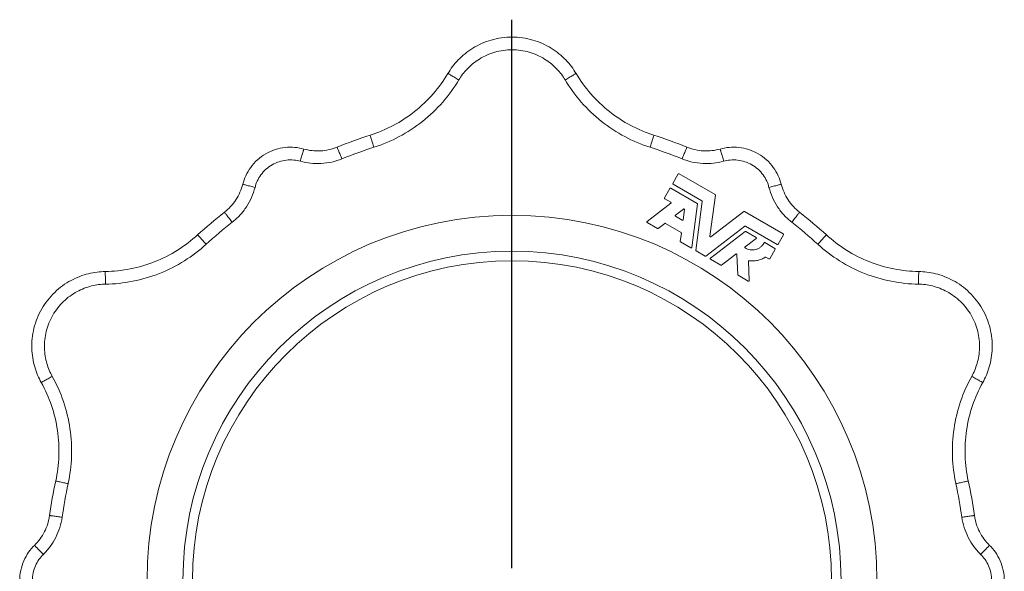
# Model space of a CAD drawing. Header units: millimetres. Extents: x 43 to 812, y -120 to 803.
# Tile 10 of 10: x 410 to 806, y 581 to 803. Entities that reach past the tile are written whole.
import ezdxf

# ---------------------------------------------------------------- set-up
doc = ezdxf.new("R2010")
doc.units = ezdxf.units.MM
doc.layers.add('FORMAT', color=7, linetype='Continuous')

# ---------------------------------------------------------------- blocks, each defined once
blk = doc.blocks.new('SW_CENTERMARKSYMBOL_0')
at = {"layer": 'FORMAT', "color": 0}
blk.add_line((0, 5), (0, 225.34), dxfattribs=at)

msp = doc.modelspace()

# ---------------------------------------------------------------- linework, layer by layer
at = {"color": 7, "linetype": 'Continuous', "lineweight": 15}
for p, q in [((672.81, 737.11), (675.01, 740.92)), ((675.34, 741), (689.8, 732.66)), ((684.53, 730.06), (672.9, 736.77)), ((669.46, 731.31), (671.66, 735.12)), ((671.99, 735.21), (682.58, 729.1)), ((662.44, 721.76), (672.06, 729.14)), ((672.04, 729.55), (669.55, 730.98)), ((682.7, 728.86), (680.4, 711.39)), ((682.07, 710.21), (684.65, 729.81)), ((689.92, 732.41), (687.74, 715.88)), ((673.84, 724.35), (677.09, 726.84)), ((677.48, 726.61), (676.94, 722.55)), ((688.13, 715.65), (701.36, 725.81)), ((701.63, 725.82), (717.23, 716.82)), ((666.59, 718.97), (662.47, 721.35)), ((669.54, 721.05), (666.86, 718.99)), ((676.12, 717.42), (669.81, 721.06)), ((676.58, 722.37), (673.87, 723.94)), ((675.8, 713.83), (676.24, 717.18)), ((701.75, 719.94), (686.06, 707.91)), ((687.91, 707.05), (701.89, 717.78)), ((714.79, 712.59), (702.02, 719.96)), ((702.16, 717.8), (706.28, 715.42)), ((680.04, 711.21), (675.92, 713.59)), ((706.31, 715.01), (701.89, 711.62)), ((709.86, 713.35), (713.89, 711.02)), ((717.32, 716.48), (715.12, 712.67)), ((685.79, 707.89), (682.19, 709.97)), ((713.98, 710.69), (711.78, 706.88)), ((692.06, 704.27), (687.94, 706.65)), ((698.16, 708.76), (692.33, 704.29)), ((698.91, 700.44), (698.55, 708.58)), ((703.18, 705.82), (703.52, 698.09)), ((711.45, 706.79), (710.23, 707.49)), ((703.15, 697.86), (699.03, 700.24))]:
    msp.add_line(p, q, dxfattribs=at)
for radius in [146.77, 132.34, 128.5]:
    msp.add_circle((608.13, 577.55), radius, dxfattribs=at)
for points, knots in [([(633.89, 781.29), (632.79, 783.13), (631.42, 784.97), (628.92, 787.57), (628.01, 788.4), (626.06, 789.99), (625, 790.74), (622.77, 792.12), (621.59, 792.75), (619.11, 793.85), (617.81, 794.33), (615.14, 795.1), (613.76, 795.4), (610.97, 795.79), (609.55, 795.89), (606.72, 795.89), (605.3, 795.79), (602.5, 795.4), (601.13, 795.1), (598.46, 794.33), (597.16, 793.85), (594.68, 792.75), (593.5, 792.12), (591.26, 790.74), (590.21, 789.99), (588.26, 788.4), (587.35, 787.57), (584.85, 784.97), (583.48, 783.13), (582.38, 781.29)], [0, 0, 0, 0, 0.125, 0.125, 0.1875, 0.1875, 0.25, 0.25, 0.3125, 0.3125, 0.375, 0.375, 0.4375, 0.4375, 0.5, 0.5, 0.5625, 0.5625, 0.625, 0.625, 0.6875, 0.6875, 0.75, 0.75, 0.8125, 0.8125, 0.875, 0.875, 1, 1, 1, 1]), ([(582.38, 781.29), (580.67, 778.43), (578.67, 775.68), (574.18, 770.54), (571.68, 768.16), (566.29, 763.88), (563.39, 762), (557.37, 758.8), (554.23, 757.48), (551.06, 756.47)], [0, 0, 0, 0, 0.25, 0.25, 0.5, 0.5, 0.75, 0.75, 1, 1, 1, 1]), ([(633.89, 781.29), (635.6, 778.43), (637.59, 775.68), (642.09, 770.54), (644.59, 768.16), (649.98, 763.88), (652.87, 762), (658.9, 758.8), (662.04, 757.48), (665.21, 756.47)], [0, 0, 0, 0, 0.25, 0.25, 0.5, 0.5, 0.75, 0.75, 1, 1, 1, 1]), ([(551.06, 756.47), (551.06, 756.48), (551.09, 756.38), (551.2, 756.03), (551.25, 755.88), (551.36, 755.52), (551.43, 755.3), (551.58, 754.83), (551.67, 754.57), (551.84, 754.01), (551.94, 753.72), (552.23, 752.82), (552.42, 752.2), (552.61, 751.62)], [0, 0, 0, 0, 0.25, 0.25, 0.375, 0.375, 0.5, 0.5, 0.625, 0.625, 0.75, 0.75, 1, 1, 1, 1]), ([(665.21, 756.47), (665.21, 756.48), (665.18, 756.38), (665.07, 756.03), (665.02, 755.88), (664.9, 755.52), (664.84, 755.3), (664.69, 754.83), (664.6, 754.57), (664.42, 754.01), (664.33, 753.72), (664.04, 752.82), (663.85, 752.2), (663.66, 751.62)], [0, 0, 0, 0, 0.25, 0.25, 0.375, 0.375, 0.5, 0.5, 0.625, 0.625, 0.75, 0.75, 1, 1, 1, 1]), ([(499.85, 736.77), (500.14, 737.92), (500.55, 739.08), (501.62, 741.37), (502.28, 742.49), (503.85, 744.64), (504.77, 745.66), (506.81, 747.49), (507.94, 748.32), (510.34, 749.7), (511.62, 750.27), (514.23, 751.12), (515.57, 751.4), (518.21, 751.69), (519.52, 751.7), (522.04, 751.48), (523.25, 751.26), (524.39, 750.94)], [0, 0, 0, 0, 0.125, 0.125, 0.25, 0.25, 0.375, 0.375, 0.5, 0.5, 0.625, 0.625, 0.75, 0.75, 0.875, 0.875, 1, 1, 1, 1]), ([(537.81, 751.69), (536.77, 751.27), (535.68, 750.93), (533.45, 750.43), (532.31, 750.27), (530.01, 750.14), (528.86, 750.17), (526.58, 750.42), (525.46, 750.64), (524.39, 750.94)], [0, 0, 0, 0, 0.25, 0.25, 0.5, 0.5, 0.75, 0.75, 1, 1, 1, 1]), ([(537.81, 751.69), (537.81, 751.7), (537.85, 751.6), (537.99, 751.26), (538.04, 751.11), (538.19, 750.76), (538.27, 750.55), (538.46, 750.09), (538.56, 749.84), (538.78, 749.3), (538.89, 749.01), (539.25, 748.13), (539.49, 747.53), (539.72, 746.97)], [0, 0, 0, 0, 0.25, 0.25, 0.375, 0.375, 0.5, 0.5, 0.625, 0.625, 0.75, 0.75, 1, 1, 1, 1]), ([(678.46, 751.69), (678.46, 751.7), (678.42, 751.6), (678.28, 751.26), (678.22, 751.11), (678.08, 750.76), (678, 750.55), (677.81, 750.09), (677.71, 749.84), (677.49, 749.3), (677.38, 749.01), (677.02, 748.13), (676.78, 747.53), (676.55, 746.97)], [0, 0, 0, 0, 0.25, 0.25, 0.375, 0.375, 0.5, 0.5, 0.625, 0.625, 0.75, 0.75, 1, 1, 1, 1]), ([(678.46, 751.69), (679.5, 751.27), (680.58, 750.93), (682.82, 750.43), (683.96, 750.27), (686.26, 750.14), (687.41, 750.17), (689.69, 750.42), (690.8, 750.64), (691.88, 750.94)], [0, 0, 0, 0, 0.25, 0.25, 0.5, 0.5, 0.75, 0.75, 1, 1, 1, 1]), ([(691.88, 750.94), (693.02, 751.26), (694.23, 751.48), (696.75, 751.7), (698.06, 751.69), (700.7, 751.4), (702.04, 751.12), (704.65, 750.27), (705.93, 749.7), (708.33, 748.32), (709.46, 747.49), (711.5, 745.66), (712.42, 744.64), (713.99, 742.49), (714.65, 741.37), (715.72, 739.08), (716.13, 737.92), (716.42, 736.77)], [0, 0, 0, 0, 0.125, 0.125, 0.25, 0.25, 0.375, 0.375, 0.5, 0.5, 0.625, 0.625, 0.75, 0.75, 0.875, 0.875, 1, 1, 1, 1]), ([(675.34, 741), (675.29, 741.03), (675.22, 741.05), (675.09, 741.01), (675.03, 740.97), (675.01, 740.92)], [0, 0, 0, 0, 0.5, 0.5, 1, 1, 1, 1]), ([(492.48, 725.52), (493.37, 726.21), (494.2, 726.98), (495.75, 728.66), (496.46, 729.57), (497.73, 731.5), (498.28, 732.52), (499.2, 734.61), (499.57, 735.69), (499.85, 736.77)], [0, 0, 0, 0, 0.25, 0.25, 0.5, 0.5, 0.75, 0.75, 1, 1, 1, 1]), ([(672.81, 737.11), (672.78, 737.06), (672.76, 736.99), (672.8, 736.86), (672.85, 736.8), (672.9, 736.77)], [0, 0, 0, 0, 0.5, 0.5, 1, 1, 1, 1]), ([(723.79, 725.52), (722.9, 726.21), (722.06, 726.98), (720.51, 728.66), (719.8, 729.57), (718.54, 731.5), (717.99, 732.52), (717.07, 734.61), (716.7, 735.69), (716.42, 736.77)], [0, 0, 0, 0, 0.25, 0.25, 0.5, 0.5, 0.75, 0.75, 1, 1, 1, 1]), ([(671.99, 735.21), (671.94, 735.24), (671.87, 735.25), (671.74, 735.22), (671.69, 735.17), (671.66, 735.12)], [0, 0, 0, 0, 0.5, 0.5, 1, 1, 1, 1]), ([(689.92, 732.41), (689.92, 732.46), (689.92, 732.51), (689.87, 732.6), (689.84, 732.63), (689.8, 732.66)], [0, 0, 0, 0, 0.5, 0.5, 1, 1, 1, 1]), ([(669.46, 731.31), (669.43, 731.26), (669.42, 731.19), (669.45, 731.06), (669.5, 731.01), (669.55, 730.98)], [0, 0, 0, 0, 0.5, 0.5, 1, 1, 1, 1]), ([(672.06, 729.14), (672.09, 729.16), (672.11, 729.19), (672.15, 729.26), (672.16, 729.31), (672.15, 729.39), (672.14, 729.44), (672.09, 729.5), (672.06, 729.53), (672.04, 729.55)], [0, 0, 0, 0, 0.25, 0.25, 0.5, 0.5, 0.75, 0.75, 1, 1, 1, 1]), ([(682.7, 728.86), (682.71, 728.9), (682.7, 728.95), (682.66, 729.04), (682.62, 729.08), (682.58, 729.1)], [0, 0, 0, 0, 0.5, 0.5, 1, 1, 1, 1]), ([(684.65, 729.81), (684.65, 729.86), (684.65, 729.91), (684.6, 730), (684.57, 730.04), (684.53, 730.06)], [0, 0, 0, 0, 0.5, 0.5, 1, 1, 1, 1]), ([(677.48, 726.61), (677.48, 726.65), (677.48, 726.69), (677.44, 726.78), (677.4, 726.83), (677.31, 726.88), (677.25, 726.89), (677.16, 726.88), (677.12, 726.86), (677.09, 726.84)], [0, 0, 0, 0, 0.25, 0.25, 0.5, 0.5, 0.75, 0.75, 1, 1, 1, 1]), ([(701.63, 725.82), (701.59, 725.85), (701.54, 725.86), (701.45, 725.85), (701.4, 725.83), (701.36, 725.81)], [0, 0, 0, 0, 0.5, 0.5, 1, 1, 1, 1]), ([(662.44, 721.76), (662.41, 721.74), (662.39, 721.71), (662.35, 721.64), (662.34, 721.59), (662.35, 721.5), (662.36, 721.46), (662.41, 721.39), (662.44, 721.37), (662.47, 721.35)], [0, 0, 0, 0, 0.25, 0.25, 0.5, 0.5, 0.75, 0.75, 1, 1, 1, 1]), ([(669.81, 721.06), (669.77, 721.09), (669.72, 721.1), (669.62, 721.09), (669.58, 721.07), (669.54, 721.05)], [0, 0, 0, 0, 0.5, 0.5, 1, 1, 1, 1]), ([(673.84, 724.35), (673.81, 724.33), (673.79, 724.3), (673.75, 724.22), (673.74, 724.18), (673.75, 724.09), (673.76, 724.05), (673.81, 723.98), (673.84, 723.96), (673.87, 723.94)], [0, 0, 0, 0, 0.25, 0.25, 0.5, 0.5, 0.75, 0.75, 1, 1, 1, 1]), ([(676.58, 722.37), (676.61, 722.36), (676.64, 722.35), (676.73, 722.34), (676.77, 722.35), (676.85, 722.39), (676.88, 722.42), (676.93, 722.48), (676.94, 722.52), (676.94, 722.55)], [0, 0, 0, 0, 0.25, 0.25, 0.5, 0.5, 0.75, 0.75, 1, 1, 1, 1]), ([(666.59, 718.97), (666.63, 718.95), (666.68, 718.94), (666.78, 718.94), (666.83, 718.96), (666.86, 718.99)], [0, 0, 0, 0, 0.5, 0.5, 1, 1, 1, 1]), ([(676.24, 717.18), (676.24, 717.22), (676.23, 717.28), (676.19, 717.36), (676.15, 717.4), (676.12, 717.42)], [0, 0, 0, 0, 0.5, 0.5, 1, 1, 1, 1]), ([(702.02, 719.96), (701.98, 719.98), (701.93, 720), (701.83, 719.99), (701.78, 719.97), (701.75, 719.94)], [0, 0, 0, 0, 0.5, 0.5, 1, 1, 1, 1]), ([(702.16, 717.8), (702.12, 717.82), (702.07, 717.83), (701.97, 717.83), (701.92, 717.81), (701.89, 717.78)], [0, 0, 0, 0, 0.5, 0.5, 1, 1, 1, 1]), ([(717.32, 716.48), (717.35, 716.53), (717.36, 716.6), (717.33, 716.73), (717.28, 716.79), (717.23, 716.82)], [0, 0, 0, 0, 0.5, 0.5, 1, 1, 1, 1]), ([(444.57, 701.73), (447.89, 701.78), (451.27, 702.13), (457.97, 703.45), (461.29, 704.42), (467.69, 706.96), (470.77, 708.52), (476.55, 712.14), (479.26, 714.2), (481.72, 716.44)], [0, 0, 0, 0, 0.25, 0.25, 0.5, 0.5, 0.75, 0.75, 1, 1, 1, 1]), ([(481.72, 716.44), (481.72, 716.44), (481.79, 716.36), (482.03, 716.09), (482.14, 715.98), (482.39, 715.7), (482.54, 715.53), (482.88, 715.16), (483.06, 714.96), (483.46, 714.53), (483.67, 714.3), (484.3, 713.6), (484.74, 713.12), (485.14, 712.67)], [0, 0, 0, 0, 0.25, 0.25, 0.375, 0.375, 0.5, 0.5, 0.625, 0.625, 0.75, 0.75, 1, 1, 1, 1]), ([(675.8, 713.83), (675.79, 713.79), (675.8, 713.74), (675.84, 713.65), (675.88, 713.61), (675.92, 713.59)], [0, 0, 0, 0, 0.5, 0.5, 1, 1, 1, 1]), ([(687.74, 715.88), (687.74, 715.84), (687.74, 715.8), (687.78, 715.71), (687.81, 715.66), (687.91, 715.61), (687.96, 715.6), (688.06, 715.61), (688.1, 715.63), (688.13, 715.65)], [0, 0, 0, 0, 0.25, 0.25, 0.5, 0.5, 0.75, 0.75, 1, 1, 1, 1]), ([(701.9, 711.22), (702.18, 711.04), (702.49, 710.88), (703.15, 710.63), (703.5, 710.53), (704.24, 710.4), (704.62, 710.37), (705.39, 710.41), (705.78, 710.47), (706.54, 710.67), (706.9, 710.81), (707.59, 711.17), (707.91, 711.38), (708.49, 711.86), (708.74, 712.12), (709.19, 712.67), (709.37, 712.96), (709.53, 713.25)], [0, 0, 0, 0, 0.125, 0.125, 0.25, 0.25, 0.375, 0.375, 0.5, 0.5, 0.625, 0.625, 0.75, 0.75, 0.875, 0.875, 1, 1, 1, 1]), ([(706.31, 715.01), (706.33, 715.03), (706.36, 715.06), (706.4, 715.13), (706.41, 715.18), (706.4, 715.26), (706.38, 715.31), (706.34, 715.37), (706.31, 715.4), (706.28, 715.42)], [0, 0, 0, 0, 0.25, 0.25, 0.5, 0.5, 0.75, 0.75, 1, 1, 1, 1]), ([(709.86, 713.35), (709.81, 713.38), (709.74, 713.39), (709.61, 713.35), (709.55, 713.3), (709.53, 713.25)], [0, 0, 0, 0, 0.5, 0.5, 1, 1, 1, 1]), ([(734.55, 716.44), (734.55, 716.44), (734.48, 716.36), (734.24, 716.09), (734.13, 715.98), (733.87, 715.7), (733.72, 715.53), (733.39, 715.16), (733.2, 714.96), (732.81, 714.53), (732.6, 714.3), (731.97, 713.6), (731.53, 713.12), (731.12, 712.67)], [0, 0, 0, 0, 0.25, 0.25, 0.375, 0.375, 0.5, 0.5, 0.625, 0.625, 0.75, 0.75, 1, 1, 1, 1]), ([(771.7, 701.73), (768.37, 701.78), (764.99, 702.13), (758.3, 703.45), (754.98, 704.42), (748.58, 706.96), (745.5, 708.52), (739.72, 712.14), (737.01, 714.2), (734.55, 716.44)], [0, 0, 0, 0, 0.25, 0.25, 0.5, 0.5, 0.75, 0.75, 1, 1, 1, 1]), ([(680.04, 711.21), (680.07, 711.19), (680.1, 711.18), (680.18, 711.17), (680.23, 711.18), (680.31, 711.22), (680.34, 711.25), (680.39, 711.32), (680.4, 711.36), (680.4, 711.39)], [0, 0, 0, 0, 0.25, 0.25, 0.5, 0.5, 0.75, 0.75, 1, 1, 1, 1]), ([(682.07, 710.21), (682.06, 710.17), (682.07, 710.12), (682.11, 710.03), (682.15, 709.99), (682.19, 709.97)], [0, 0, 0, 0, 0.5, 0.5, 1, 1, 1, 1]), ([(698.55, 708.58), (698.55, 708.61), (698.54, 708.65), (698.49, 708.73), (698.46, 708.77), (698.37, 708.81), (698.32, 708.81), (698.23, 708.8), (698.19, 708.78), (698.16, 708.76)], [0, 0, 0, 0, 0.25, 0.25, 0.5, 0.5, 0.75, 0.75, 1, 1, 1, 1]), ([(701.89, 711.62), (701.86, 711.6), (701.83, 711.57), (701.8, 711.5), (701.79, 711.45), (701.79, 711.37), (701.81, 711.33), (701.85, 711.26), (701.88, 711.23), (701.9, 711.22)], [0, 0, 0, 0, 0.25, 0.25, 0.5, 0.5, 0.75, 0.75, 1, 1, 1, 1]), ([(713.98, 710.69), (714.01, 710.74), (714.02, 710.81), (713.98, 710.94), (713.94, 711), (713.89, 711.02)], [0, 0, 0, 0, 0.5, 0.5, 1, 1, 1, 1]), ([(714.79, 712.59), (714.84, 712.56), (714.91, 712.54), (715.04, 712.58), (715.1, 712.63), (715.12, 712.67)], [0, 0, 0, 0, 0.5, 0.5, 1, 1, 1, 1]), ([(685.79, 707.89), (685.83, 707.87), (685.88, 707.85), (685.98, 707.86), (686.02, 707.88), (686.06, 707.91)], [0, 0, 0, 0, 0.5, 0.5, 1, 1, 1, 1]), ([(687.91, 707.05), (687.88, 707.03), (687.86, 707), (687.82, 706.93), (687.81, 706.89), (687.82, 706.8), (687.83, 706.76), (687.88, 706.69), (687.91, 706.67), (687.94, 706.65)], [0, 0, 0, 0, 0.25, 0.25, 0.5, 0.5, 0.75, 0.75, 1, 1, 1, 1]), ([(703.46, 706.08), (703.43, 706.08), (703.39, 706.08), (703.32, 706.06), (703.29, 706.04), (703.23, 705.99), (703.21, 705.96), (703.18, 705.89), (703.18, 705.86), (703.18, 705.82)], [0, 0, 0, 0, 0.25, 0.25, 0.5, 0.5, 0.75, 0.75, 1, 1, 1, 1]), ([(703.46, 706.08), (704.01, 706), (704.57, 705.97), (705.71, 706.02), (706.28, 706.09), (707.4, 706.33), (707.95, 706.5), (709, 706.93), (709.51, 707.19), (709.98, 707.49)], [0, 0, 0, 0, 0.25, 0.25, 0.5, 0.5, 0.75, 0.75, 1, 1, 1, 1]), ([(710.23, 707.49), (710.19, 707.51), (710.15, 707.53), (710.06, 707.53), (710.01, 707.51), (709.98, 707.49)], [0, 0, 0, 0, 0.5, 0.5, 1, 1, 1, 1]), ([(711.45, 706.79), (711.5, 706.76), (711.57, 706.75), (711.7, 706.79), (711.75, 706.83), (711.78, 706.88)], [0, 0, 0, 0, 0.5, 0.5, 1, 1, 1, 1]), ([(444.57, 701.73), (442.42, 701.69), (440.14, 701.43), (436.64, 700.56), (435.47, 700.19), (433.11, 699.29), (431.94, 698.75), (429.63, 697.51), (428.49, 696.8), (426.3, 695.2), (425.24, 694.32), (423.23, 692.39), (422.29, 691.35), (420.55, 689.13), (419.75, 687.95), (418.33, 685.49), (417.71, 684.21), (416.66, 681.6), (416.23, 680.26), (415.56, 677.56), (415.32, 676.2), (415.04, 673.5), (414.99, 672.16), (415.07, 669.53), (415.19, 668.25), (415.59, 665.76), (415.86, 664.56), (416.86, 661.09), (417.76, 658.99), (418.81, 657.11)], [0, 0, 0, 0, 0.125, 0.125, 0.1875, 0.1875, 0.25, 0.25, 0.3125, 0.3125, 0.375, 0.375, 0.4375, 0.4375, 0.5, 0.5, 0.5625, 0.5625, 0.625, 0.625, 0.6875, 0.6875, 0.75, 0.75, 0.8125, 0.8125, 0.875, 0.875, 1, 1, 1, 1]), ([(692.06, 704.27), (692.1, 704.25), (692.15, 704.23), (692.25, 704.24), (692.29, 704.26), (692.33, 704.29)], [0, 0, 0, 0, 0.5, 0.5, 1, 1, 1, 1]), ([(797.46, 657.11), (798.51, 658.99), (799.41, 661.09), (800.41, 664.56), (800.68, 665.76), (801.08, 668.25), (801.2, 669.53), (801.28, 672.16), (801.23, 673.5), (800.94, 676.2), (800.71, 677.56), (800.04, 680.26), (799.61, 681.6), (798.56, 684.21), (797.94, 685.49), (796.52, 687.95), (795.72, 689.13), (793.98, 691.35), (793.04, 692.39), (791.03, 694.32), (789.97, 695.2), (787.78, 696.8), (786.64, 697.51), (784.33, 698.75), (783.16, 699.29), (780.8, 700.19), (779.62, 700.56), (776.13, 701.43), (773.85, 701.69), (771.7, 701.73)], [0, 0, 0, 0, 0.125, 0.125, 0.1875, 0.1875, 0.25, 0.25, 0.3125, 0.3125, 0.375, 0.375, 0.4375, 0.4375, 0.5, 0.5, 0.5625, 0.5625, 0.625, 0.625, 0.6875, 0.6875, 0.75, 0.75, 0.8125, 0.8125, 0.875, 0.875, 1, 1, 1, 1]), ([(698.91, 700.44), (698.91, 700.41), (698.92, 700.36), (698.97, 700.29), (699, 700.26), (699.03, 700.24)], [0, 0, 0, 0, 0.5, 0.5, 1, 1, 1, 1]), ([(703.15, 697.86), (703.18, 697.85), (703.22, 697.83), (703.31, 697.83), (703.36, 697.84), (703.44, 697.89), (703.48, 697.93), (703.51, 698.01), (703.52, 698.05), (703.52, 698.09)], [0, 0, 0, 0, 0.25, 0.25, 0.5, 0.5, 0.75, 0.75, 1, 1, 1, 1]), ([(418.81, 657.11), (420.43, 654.2), (421.81, 651.1), (424.02, 644.64), (424.83, 641.28), (425.84, 634.48), (426.03, 631.03), (425.78, 624.2), (425.35, 620.83), (424.64, 617.58)], [0, 0, 0, 0, 0.25, 0.25, 0.5, 0.5, 0.75, 0.75, 1, 1, 1, 1]), ([(797.46, 657.11), (795.84, 654.2), (794.45, 651.1), (792.25, 644.64), (791.44, 641.28), (790.43, 634.48), (790.24, 631.03), (790.48, 624.2), (790.92, 620.83), (791.63, 617.58)], [0, 0, 0, 0, 0.25, 0.25, 0.5, 0.5, 0.75, 0.75, 1, 1, 1, 1]), ([(424.64, 617.58), (424.64, 617.58), (424.74, 617.56), (425.1, 617.48), (425.25, 617.45), (425.62, 617.37), (425.84, 617.32), (426.33, 617.21), (426.6, 617.15), (427.17, 617.03), (427.47, 616.96), (428.39, 616.76), (429.03, 616.62), (429.62, 616.5)], [0, 0, 0, 0, 0.25, 0.25, 0.375, 0.375, 0.5, 0.5, 0.625, 0.625, 0.75, 0.75, 1, 1, 1, 1]), ([(791.63, 617.58), (791.63, 617.58), (791.53, 617.56), (791.17, 617.48), (791.02, 617.45), (790.65, 617.37), (790.43, 617.32), (789.94, 617.21), (789.67, 617.15), (789.1, 617.03), (788.8, 616.96), (787.88, 616.76), (787.24, 616.62), (786.65, 616.5)], [0, 0, 0, 0, 0.25, 0.25, 0.375, 0.375, 0.5, 0.5, 0.625, 0.625, 0.75, 0.75, 1, 1, 1, 1]), ([(422.16, 603.72), (422, 602.61), (421.75, 601.5), (421.07, 599.31), (420.64, 598.24), (419.6, 596.19), (419, 595.2), (417.65, 593.36), (416.9, 592.5), (416.1, 591.71)], [0, 0, 0, 0, 0.25, 0.25, 0.5, 0.5, 0.75, 0.75, 1, 1, 1, 1]), ([(422.16, 603.72), (422.15, 603.72), (422.26, 603.7), (422.62, 603.65), (422.78, 603.63), (423.15, 603.58), (423.37, 603.55), (423.87, 603.48), (424.14, 603.44), (424.72, 603.36), (425.02, 603.31), (425.96, 603.18), (426.6, 603.09), (427.2, 603.01)], [0, 0, 0, 0, 0.25, 0.25, 0.375, 0.375, 0.5, 0.5, 0.625, 0.625, 0.75, 0.75, 1, 1, 1, 1]), ([(794.11, 603.72), (794.11, 603.72), (794.01, 603.7), (793.65, 603.65), (793.49, 603.63), (793.12, 603.58), (792.9, 603.55), (792.4, 603.48), (792.13, 603.44), (791.55, 603.36), (791.25, 603.31), (790.31, 603.18), (789.67, 603.09), (789.07, 603.01)], [0, 0, 0, 0, 0.25, 0.25, 0.375, 0.375, 0.5, 0.5, 0.625, 0.625, 0.75, 0.75, 1, 1, 1, 1]), ([(794.11, 603.72), (794.27, 602.61), (794.51, 601.5), (795.2, 599.31), (795.63, 598.24), (796.67, 596.19), (797.27, 595.2), (798.62, 593.36), (799.37, 592.5), (800.17, 591.71)], [0, 0, 0, 0, 0.25, 0.25, 0.5, 0.5, 0.75, 0.75, 1, 1, 1, 1]), ([(416.1, 563.38), (415.26, 564.21), (414.45, 565.14), (413.01, 567.21), (412.36, 568.35), (411.29, 570.78), (410.87, 572.08), (410.29, 574.77), (410.15, 576.16), (410.15, 578.94), (410.29, 580.32), (410.87, 583.01), (411.29, 584.31), (412.36, 586.75), (413.01, 587.88), (414.45, 589.95), (415.26, 590.89), (416.1, 591.71)], [0, 0, 0, 0, 0.125, 0.125, 0.25, 0.25, 0.375, 0.375, 0.5, 0.5, 0.625, 0.625, 0.75, 0.75, 0.875, 0.875, 1, 1, 1, 1]), ([(800.17, 591.71), (801.01, 590.89), (801.82, 589.95), (803.26, 587.88), (803.91, 586.75), (804.98, 584.31), (805.4, 583.01), (805.97, 580.32), (806.12, 578.94), (806.12, 576.16), (805.97, 574.77), (805.4, 572.08), (804.98, 570.78), (803.91, 568.35), (803.26, 567.21), (801.82, 565.14), (801.01, 564.21), (800.17, 563.38)], [0, 0, 0, 0, 0.125, 0.125, 0.25, 0.25, 0.375, 0.375, 0.5, 0.5, 0.625, 0.625, 0.75, 0.75, 0.875, 0.875, 1, 1, 1, 1])]:
    msp.add_open_spline(points, degree=3, knots=knots, dxfattribs=at)
at = {"color": 8, "linetype": 'Continuous', "lineweight": 0}
for points, knots in [([(629.52, 778.68), (628.61, 780.21), (627.47, 781.73), (624.7, 784.61), (623.07, 785.95), (620.29, 787.67), (619.3, 788.19), (617.25, 789.11), (616.17, 789.5), (613.95, 790.14), (612.81, 790.39), (610.49, 790.72), (609.31, 790.81), (606.96, 790.81), (605.78, 790.72), (603.46, 790.39), (602.32, 790.14), (600.1, 789.5), (599.02, 789.11), (596.96, 788.19), (595.98, 787.67), (593.2, 785.95), (591.57, 784.61), (588.8, 781.73), (587.66, 780.21), (586.74, 778.68)], [0, 0, 0, 0, 0.125, 0.125, 0.25, 0.25, 0.3125, 0.3125, 0.375, 0.375, 0.4375, 0.4375, 0.5, 0.5, 0.5625, 0.5625, 0.625, 0.625, 0.6875, 0.6875, 0.75, 0.75, 0.875, 0.875, 1, 1, 1, 1]), ([(582.38, 781.29), (582.37, 781.29), (582.46, 781.24), (582.78, 781.05), (582.91, 780.97), (583.24, 780.78), (583.43, 780.66), (583.86, 780.41), (584.09, 780.27), (584.59, 779.97), (584.86, 779.81), (585.67, 779.32), (586.23, 778.99), (586.74, 778.68)], [0, 0, 0, 0, 0.25, 0.25, 0.375, 0.375, 0.5, 0.5, 0.625, 0.625, 0.75, 0.75, 1, 1, 1, 1]), ([(633.89, 781.29), (633.9, 781.29), (633.81, 781.24), (633.49, 781.05), (633.36, 780.97), (633.03, 780.78), (632.84, 780.66), (632.41, 780.41), (632.18, 780.27), (631.68, 779.97), (631.41, 779.81), (630.6, 779.32), (630.04, 778.99), (629.52, 778.68)], [0, 0, 0, 0, 0.25, 0.25, 0.375, 0.375, 0.5, 0.5, 0.625, 0.625, 0.75, 0.75, 1, 1, 1, 1]), ([(552.61, 751.62), (556.06, 752.73), (559.48, 754.16), (566.05, 757.64), (569.21, 759.7), (575.09, 764.36), (577.81, 766.96), (582.71, 772.56), (584.88, 775.56), (586.74, 778.68)], [0, 0, 0, 0, 0.25, 0.25, 0.5, 0.5, 0.75, 0.75, 1, 1, 1, 1]), ([(663.66, 751.62), (660.2, 752.73), (656.79, 754.16), (650.22, 757.64), (647.06, 759.7), (641.18, 764.36), (638.46, 766.96), (633.56, 772.56), (631.39, 775.56), (629.52, 778.68)], [0, 0, 0, 0, 0.25, 0.25, 0.5, 0.5, 0.75, 0.75, 1, 1, 1, 1]), ([(524.39, 750.94), (524.39, 750.94), (524.36, 750.84), (524.26, 750.49), (524.22, 750.34), (524.12, 749.97), (524.06, 749.76), (523.92, 749.28), (523.85, 749.01), (523.69, 748.45), (523.61, 748.15), (523.36, 747.24), (523.18, 746.62), (523.02, 746.04)], [0, 0, 0, 0, 0.25, 0.25, 0.375, 0.375, 0.5, 0.5, 0.625, 0.625, 0.75, 0.75, 1, 1, 1, 1]), ([(691.88, 750.94), (691.88, 750.94), (691.91, 750.84), (692.01, 750.49), (692.05, 750.34), (692.15, 749.97), (692.21, 749.76), (692.35, 749.28), (692.42, 749.01), (692.58, 748.45), (692.66, 748.15), (692.91, 747.24), (693.09, 746.62), (693.25, 746.04)], [0, 0, 0, 0, 0.25, 0.25, 0.375, 0.375, 0.5, 0.5, 0.625, 0.625, 0.75, 0.75, 1, 1, 1, 1]), ([(504.78, 735.5), (505, 736.35), (505.3, 737.22), (506.09, 738.92), (506.58, 739.76), (507.76, 741.35), (508.43, 742.11), (509.95, 743.47), (510.79, 744.09), (512.58, 745.12), (513.53, 745.54), (515.47, 746.17), (516.46, 746.38), (518.43, 746.6), (519.4, 746.6), (521.27, 746.44), (522.17, 746.27), (523.02, 746.04)], [0, 0, 0, 0, 0.125, 0.125, 0.25, 0.25, 0.375, 0.375, 0.5, 0.5, 0.625, 0.625, 0.75, 0.75, 0.875, 0.875, 1, 1, 1, 1]), ([(523.02, 746.04), (524.36, 745.66), (525.75, 745.39), (528.58, 745.08), (530.02, 745.04), (532.87, 745.2), (534.3, 745.4), (537.07, 746.03), (538.42, 746.45), (539.72, 746.97)], [0, 0, 0, 0, 0.25, 0.25, 0.5, 0.5, 0.75, 0.75, 1, 1, 1, 1]), ([(693.25, 746.04), (691.91, 745.66), (690.52, 745.39), (687.69, 745.08), (686.25, 745.04), (683.39, 745.2), (681.97, 745.4), (679.2, 746.03), (677.84, 746.45), (676.55, 746.97)], [0, 0, 0, 0, 0.25, 0.25, 0.5, 0.5, 0.75, 0.75, 1, 1, 1, 1]), ([(693.25, 746.04), (694.1, 746.27), (694.99, 746.44), (696.87, 746.6), (697.84, 746.6), (699.8, 746.38), (700.8, 746.17), (702.74, 745.54), (703.69, 745.12), (705.48, 744.09), (706.32, 743.47), (707.83, 742.11), (708.51, 741.35), (709.68, 739.76), (710.18, 738.92), (710.97, 737.22), (711.27, 736.35), (711.49, 735.5)], [0, 0, 0, 0, 0.125, 0.125, 0.25, 0.25, 0.375, 0.375, 0.5, 0.5, 0.625, 0.625, 0.75, 0.75, 0.875, 0.875, 1, 1, 1, 1]), ([(499.85, 736.77), (499.84, 736.77), (499.94, 736.75), (500.3, 736.66), (500.45, 736.62), (500.82, 736.52), (501.03, 736.47), (501.52, 736.34), (501.78, 736.27), (502.35, 736.13), (502.65, 736.05), (503.56, 735.82), (504.19, 735.65), (504.78, 735.5)], [0, 0, 0, 0, 0.25, 0.25, 0.375, 0.375, 0.5, 0.5, 0.625, 0.625, 0.75, 0.75, 1, 1, 1, 1]), ([(716.42, 736.77), (716.43, 736.77), (716.33, 736.75), (715.97, 736.66), (715.82, 736.62), (715.45, 736.52), (715.23, 736.47), (714.75, 736.34), (714.49, 736.27), (713.92, 736.13), (713.62, 736.05), (712.71, 735.82), (712.08, 735.65), (711.49, 735.5)], [0, 0, 0, 0, 0.25, 0.25, 0.375, 0.375, 0.5, 0.5, 0.625, 0.625, 0.75, 0.75, 1, 1, 1, 1]), ([(504.78, 735.5), (504.43, 734.15), (503.97, 732.81), (502.82, 730.21), (502.14, 728.95), (500.57, 726.55), (499.69, 725.42), (497.76, 723.33), (496.72, 722.37), (495.62, 721.51)], [0, 0, 0, 0, 0.25, 0.25, 0.5, 0.5, 0.75, 0.75, 1, 1, 1, 1]), ([(711.49, 735.5), (711.84, 734.15), (712.3, 732.81), (713.45, 730.21), (714.13, 728.95), (715.7, 726.55), (716.58, 725.42), (718.51, 723.33), (719.55, 722.37), (720.65, 721.51)], [0, 0, 0, 0, 0.25, 0.25, 0.5, 0.5, 0.75, 0.75, 1, 1, 1, 1]), ([(492.48, 725.52), (492.48, 725.53), (492.54, 725.44), (492.77, 725.15), (492.87, 725.03), (493.1, 724.73), (493.24, 724.56), (493.54, 724.16), (493.71, 723.95), (494.07, 723.49), (494.26, 723.24), (494.85, 722.5), (495.25, 721.99), (495.62, 721.51)], [0, 0, 0, 0, 0.25, 0.25, 0.375, 0.375, 0.5, 0.5, 0.625, 0.625, 0.75, 0.75, 1, 1, 1, 1]), ([(723.79, 725.52), (723.79, 725.53), (723.72, 725.44), (723.5, 725.15), (723.4, 725.03), (723.17, 724.73), (723.03, 724.56), (722.72, 724.16), (722.55, 723.95), (722.2, 723.49), (722, 723.24), (721.42, 722.5), (721.02, 721.99), (720.65, 721.51)], [0, 0, 0, 0, 0.25, 0.25, 0.375, 0.375, 0.5, 0.5, 0.625, 0.625, 0.75, 0.75, 1, 1, 1, 1]), ([(485.14, 712.67), (482.46, 710.23), (479.51, 707.99), (473.21, 704.04), (469.85, 702.34), (462.87, 699.58), (459.26, 698.52), (451.96, 697.08), (448.27, 696.69), (444.65, 696.64)], [0, 0, 0, 0, 0.25, 0.25, 0.5, 0.5, 0.75, 0.75, 1, 1, 1, 1]), ([(731.12, 712.67), (733.81, 710.23), (736.75, 707.99), (743.06, 704.04), (746.42, 702.34), (753.4, 699.58), (757.01, 698.52), (764.31, 697.08), (767.99, 696.69), (771.62, 696.64)], [0, 0, 0, 0, 0.25, 0.25, 0.5, 0.5, 0.75, 0.75, 1, 1, 1, 1]), ([(444.57, 701.73), (444.57, 701.73), (444.57, 701.63), (444.57, 701.26), (444.58, 701.1), (444.58, 700.72), (444.58, 700.5), (444.59, 700), (444.6, 699.73), (444.61, 699.14), (444.61, 698.83), (444.63, 697.89), (444.64, 697.24), (444.65, 696.64)], [0, 0, 0, 0, 0.25, 0.25, 0.375, 0.375, 0.5, 0.5, 0.625, 0.625, 0.75, 0.75, 1, 1, 1, 1]), ([(771.7, 701.73), (771.7, 701.73), (771.7, 701.63), (771.7, 701.26), (771.69, 701.1), (771.69, 700.72), (771.68, 700.5), (771.68, 700), (771.67, 699.73), (771.66, 699.14), (771.66, 698.83), (771.64, 697.89), (771.63, 697.24), (771.62, 696.64)], [0, 0, 0, 0, 0.25, 0.25, 0.375, 0.375, 0.5, 0.5, 0.625, 0.625, 0.75, 0.75, 1, 1, 1, 1]), ([(444.65, 696.64), (442.86, 696.61), (440.97, 696.39), (437.1, 695.43), (435.12, 694.69), (432.24, 693.13), (431.3, 692.54), (429.47, 691.22), (428.59, 690.48), (426.93, 688.88), (426.14, 688.02), (424.7, 686.17), (424.04, 685.2), (422.86, 683.16), (422.34, 682.09), (421.47, 679.92), (421.11, 678.81), (420.56, 676.57), (420.36, 675.44), (420.13, 673.19), (420.09, 672.08), (420.18, 668.81), (420.53, 666.73), (421.63, 662.89), (422.39, 661.15), (423.26, 659.59)], [0, 0, 0, 0, 0.125, 0.125, 0.25, 0.25, 0.3125, 0.3125, 0.375, 0.375, 0.4375, 0.4375, 0.5, 0.5, 0.5625, 0.5625, 0.625, 0.625, 0.6875, 0.6875, 0.75, 0.75, 0.875, 0.875, 1, 1, 1, 1]), ([(793.01, 659.59), (793.88, 661.15), (794.63, 662.89), (795.74, 666.73), (796.09, 668.81), (796.18, 672.08), (796.14, 673.19), (795.91, 675.44), (795.71, 676.57), (795.16, 678.81), (794.8, 679.92), (793.93, 682.09), (793.41, 683.16), (792.23, 685.2), (791.57, 686.17), (790.12, 688.02), (789.34, 688.88), (787.67, 690.48), (786.79, 691.22), (784.97, 692.54), (784.03, 693.13), (781.15, 694.69), (779.17, 695.43), (775.3, 696.39), (773.41, 696.61), (771.62, 696.64)], [0, 0, 0, 0, 0.125, 0.125, 0.25, 0.25, 0.3125, 0.3125, 0.375, 0.375, 0.4375, 0.4375, 0.5, 0.5, 0.5625, 0.5625, 0.625, 0.625, 0.6875, 0.6875, 0.75, 0.75, 0.875, 0.875, 1, 1, 1, 1]), ([(418.81, 657.11), (418.8, 657.11), (418.89, 657.16), (419.22, 657.34), (419.35, 657.42), (419.68, 657.6), (419.88, 657.71), (420.31, 657.95), (420.55, 658.09), (421.07, 658.37), (421.34, 658.52), (422.16, 658.98), (422.73, 659.3), (423.26, 659.59)], [0, 0, 0, 0, 0.25, 0.25, 0.375, 0.375, 0.5, 0.5, 0.625, 0.625, 0.75, 0.75, 1, 1, 1, 1]), ([(429.62, 616.5), (430.39, 620.04), (430.86, 623.72), (431.13, 631.15), (430.92, 634.91), (429.82, 642.33), (428.93, 645.99), (426.53, 653.04), (425.02, 656.42), (423.26, 659.59)], [0, 0, 0, 0, 0.25, 0.25, 0.5, 0.5, 0.75, 0.75, 1, 1, 1, 1]), ([(786.65, 616.5), (785.88, 620.04), (785.41, 623.72), (785.14, 631.15), (785.35, 634.91), (786.45, 642.33), (787.33, 645.99), (789.74, 653.04), (791.25, 656.42), (793.01, 659.59)], [0, 0, 0, 0, 0.25, 0.25, 0.5, 0.5, 0.75, 0.75, 1, 1, 1, 1]), ([(797.46, 657.11), (797.47, 657.11), (797.37, 657.16), (797.05, 657.34), (796.92, 657.42), (796.58, 657.6), (796.39, 657.71), (795.95, 657.95), (795.71, 658.09), (795.2, 658.37), (794.93, 658.52), (794.11, 658.98), (793.54, 659.3), (793.01, 659.59)], [0, 0, 0, 0, 0.25, 0.25, 0.375, 0.375, 0.5, 0.5, 0.625, 0.625, 0.75, 0.75, 1, 1, 1, 1]), ([(419.66, 588.08), (420.66, 589.05), (421.59, 590.12), (423.27, 592.42), (424.02, 593.64), (425.31, 596.2), (425.85, 597.53), (426.7, 600.25), (427.01, 601.63), (427.2, 603.01)], [0, 0, 0, 0, 0.25, 0.25, 0.5, 0.5, 0.75, 0.75, 1, 1, 1, 1]), ([(796.61, 588.08), (795.61, 589.05), (794.68, 590.12), (793, 592.42), (792.25, 593.64), (790.96, 596.2), (790.42, 597.53), (789.57, 600.25), (789.26, 601.63), (789.07, 603.01)], [0, 0, 0, 0, 0.25, 0.25, 0.5, 0.5, 0.75, 0.75, 1, 1, 1, 1]), ([(416.1, 591.71), (416.09, 591.72), (416.17, 591.64), (416.43, 591.38), (416.54, 591.27), (416.8, 591), (416.96, 590.84), (417.3, 590.48), (417.5, 590.29), (417.91, 589.87), (418.12, 589.65), (418.78, 588.97), (419.24, 588.51), (419.66, 588.08)], [0, 0, 0, 0, 0.25, 0.25, 0.375, 0.375, 0.5, 0.5, 0.625, 0.625, 0.75, 0.75, 1, 1, 1, 1]), ([(800.17, 591.71), (800.17, 591.72), (800.1, 591.64), (799.84, 591.38), (799.73, 591.27), (799.47, 591), (799.31, 590.84), (798.96, 590.48), (798.77, 590.29), (798.36, 589.87), (798.15, 589.65), (797.48, 588.97), (797.03, 588.51), (796.61, 588.08)], [0, 0, 0, 0, 0.25, 0.25, 0.375, 0.375, 0.5, 0.5, 0.625, 0.625, 0.75, 0.75, 1, 1, 1, 1]), ([(419.66, 567.02), (419.03, 567.63), (418.44, 568.32), (417.36, 569.86), (416.88, 570.71), (416.09, 572.52), (415.77, 573.48), (415.35, 575.48), (415.24, 576.51), (415.24, 578.58), (415.35, 579.61), (415.77, 581.61), (416.09, 582.58), (416.88, 584.39), (417.36, 585.23), (418.44, 586.77), (419.03, 587.46), (419.66, 588.08)], [0, 0, 0, 0, 0.125, 0.125, 0.25, 0.25, 0.375, 0.375, 0.5, 0.5, 0.625, 0.625, 0.75, 0.75, 0.875, 0.875, 1, 1, 1, 1]), ([(796.61, 588.08), (797.23, 587.46), (797.83, 586.77), (798.91, 585.23), (799.39, 584.39), (800.18, 582.58), (800.5, 581.61), (800.92, 579.61), (801.03, 578.58), (801.03, 576.51), (800.92, 575.48), (800.5, 573.48), (800.18, 572.52), (799.39, 570.71), (798.91, 569.86), (797.83, 568.32), (797.23, 567.63), (796.61, 567.02)], [0, 0, 0, 0, 0.125, 0.125, 0.25, 0.25, 0.375, 0.375, 0.5, 0.5, 0.625, 0.625, 0.75, 0.75, 0.875, 0.875, 1, 1, 1, 1])]:
    msp.add_open_spline(points, degree=3, knots=knots, dxfattribs=at)
at = {"color": 7, "linetype": 'Continuous', "lineweight": 15}
for points in [[(551.06, 756.47), (546.59, 755.05), (542.16, 753.45), (537.81, 751.69)], [(665.21, 756.47), (669.68, 755.05), (674.1, 753.45), (678.46, 751.69)], [(481.72, 716.44), (485.19, 719.6), (488.78, 722.63), (492.48, 725.52)], [(734.55, 716.44), (731.08, 719.6), (727.49, 722.63), (723.79, 725.52)], [(424.64, 617.58), (423.64, 612.99), (422.81, 608.37), (422.16, 603.72)], [(791.63, 617.58), (792.63, 612.99), (793.46, 608.37), (794.11, 603.72)]]:
    msp.add_open_spline(points, degree=3, dxfattribs=at)
at = {"color": 8, "linetype": 'Continuous', "lineweight": 0}
for points in [[(552.61, 751.62), (548.25, 750.23), (543.95, 748.68), (539.72, 746.97)], [(663.66, 751.62), (668.01, 750.23), (672.32, 748.68), (676.55, 746.97)], [(485.14, 712.67), (488.52, 715.75), (492.02, 718.7), (495.62, 721.51)], [(731.12, 712.67), (727.75, 715.75), (724.25, 718.7), (720.65, 721.51)], [(429.62, 616.5), (428.64, 612.03), (427.84, 607.53), (427.2, 603.01)], [(786.65, 616.5), (787.63, 612.03), (788.43, 607.53), (789.07, 603.01)]]:
    msp.add_open_spline(points, degree=3, dxfattribs=at)

# ---------------------------------------------------------------- block references
at = {"layer": 'FORMAT'}
msp.add_blockref('SW_CENTERMARKSYMBOL_0', (608.13, 577.55), dxfattribs=at)

doc.saveas('drawing.dxf')
